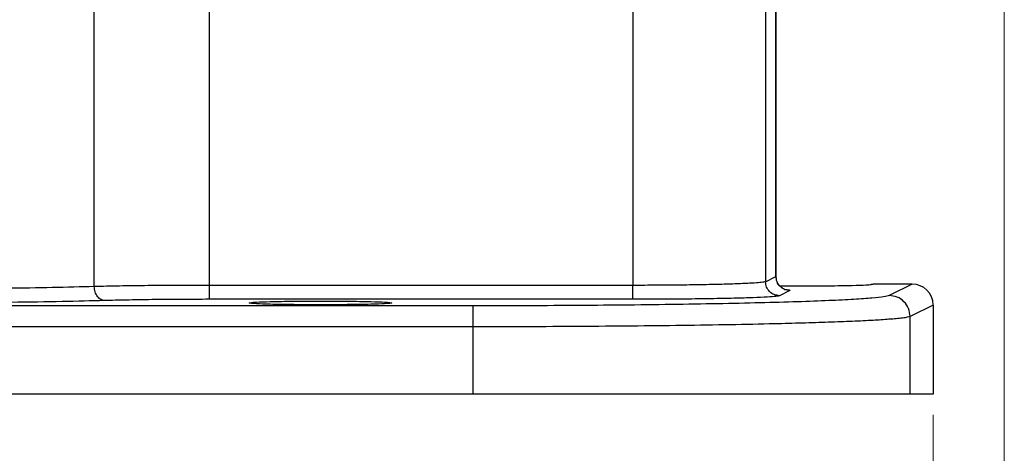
# Model space of a CAD drawing. Header units: inches. Extents: x 0.6 to 16.3, y 0.2 to 11.5.
# Tile 4 of 16: x 5.387 to 7.262, y 4.325 to 5.152. Entities that reach past the tile are written whole.
import ezdxf

# ---------------------------------------------------------------- set-up
doc = ezdxf.new("R2010")
doc.units = ezdxf.units.IN
doc.header["$MEASUREMENT"] = 0
doc.styles.add('SLDTEXTSTYLE0', font='TXT', dxfattribs={"width": 0.75})
doc.dimstyles.new('SLDDIMSTYLE1', dxfattribs={"dimtxt": 0.137795, "dimasz": 0.14, "dimexe": 0, "dimexo": 0.0625, "dimgap": 0.034449, "dimtad": 0, "dimdec": 1, "dimlfac": 1.5, "dimrnd": 1e-09, "dimzin": 12, "dimdsep": 46, "dimtxsty": 'SLDTEXTSTYLE0', "dimblk1": 'CLOSED', "dimblk2": 'CLOSED', "dimsah": 1, "dimcen": 0.09, "dimadec": 0, "dimazin": 3, "dimtfac": 1, "dimtdec": 1, "dimtofl": 0, "dimtmove": 0, "dimatfit": 3, "dimldrblk": 'CLOSED', "dimfxl": 0, "dimfrac": 2, "dimtolj": 1, "dimtzin": 12, "dimarcsym": 0})
doc.dimstyles.new('SLDDIMSTYLE3', dxfattribs={"dimtxt": 0.137795, "dimasz": 0.14, "dimexe": 0, "dimexo": 0.0625, "dimgap": 0.034449, "dimtad": 0, "dimdec": 1, "dimlfac": 1.5, "dimrnd": 1e-09, "dimzin": 12, "dimdsep": 46, "dimtxsty": 'SLDTEXTSTYLE0', "dimblk1": 'CLOSED', "dimblk2": 'CLOSED', "dimsah": 1, "dimcen": 0.09, "dimadec": 0, "dimazin": 3, "dimtfac": 1, "dimtofl": 0, "dimtmove": 0, "dimatfit": 3, "dimldrblk": 'CLOSED', "dimfxl": 0, "dimfrac": 2, "dimtolj": 1, "dimtzin": 12, "dimarcsym": 0})

# ---------------------------------------------------------------- blocks, each defined once
blk = doc.blocks.new('_Closed')
at = {"color": 0, "linetype": 'ByBlock', "lineweight": -2}
for p, q in [((-1, 0.166667), (0, 0)), ((-1, 0.166667), (-1, -0.166667)), ((0, 0), (-1, -0.166667)), ((0, 0), (-1, 0))]:
    blk.add_line(p, q, dxfattribs=at)
blk = doc.blocks.new('_D_5')
at = {"color": 7, "linetype": 'Continuous', "lineweight": 0}
for p, q in [((5.0434, 4.6793), (5.0434, 3.2935)), ((7.1267, 4.3986), (7.1267, 3.2935)), ((5.9133, 3.5313), (5.8713, 3.5313)), ((5.8713, 3.5313), (5.8713, 3.3126)), ((6.117, 3.5313), (6.1589, 3.5313)), ((6.1589, 3.5313), (6.1589, 3.3126)), ((5.0434, 3.3329), (5.7505, 3.3329)), ((7.1267, 3.3329), (6.2798, 3.3329)), ((5.8713, 3.3126), (5.9133, 3.3126)), ((6.1589, 3.3126), (6.117, 3.3126))]:
    blk.add_line(p, q, dxfattribs=at)
at = {"color": 7, "linetype": 'Continuous', "lineweight": 18, "xscale": 0.14, "yscale": 0.14, "rotation": 180.0000000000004}
blk.add_blockref('_Closed', (5.0434, 3.3329, 0.1483), dxfattribs=at)
at = {"color": 7, "linetype": 'Continuous', "lineweight": 18, "xscale": 0.14, "yscale": 0.14}
blk.add_blockref('_Closed', (7.1267, 3.3329, 0.1483), dxfattribs=at)
at = {"color": 7, "linetype": 'Continuous', "lineweight": 18, "char_height": 0.1378, "attachment_point": 1, "style": 'SLDTEXTSTYLE0'}
for s, insert in [('79', (5.9133, 3.4902)), ('3.1', (5.8879, 3.2841))]:
    blk.add_mtext(s, dxfattribs=dict(at, insert=insert))
blk = doc.blocks.new('_D_6')
at = {"color": 7, "linetype": 'Continuous', "lineweight": 0}
for p, q in [((7.2623, 5.6686), (7.2623, 2.8211)), ((5.0434, 4.6793), (5.0434, 2.8211)), ((6.3428, 3.0589), (6.3008, 3.0589)), ((6.3008, 3.0589), (6.3008, 2.8402)), ((6.5464, 3.0589), (6.5884, 3.0589)), ((6.5884, 3.0589), (6.5884, 2.8402)), ((5.0434, 2.8604), (6.1799, 2.8604)), ((7.2623, 2.8604), (6.7093, 2.8604)), ((6.3008, 2.8402), (6.3428, 2.8402)), ((6.5884, 2.8402), (6.5464, 2.8402))]:
    blk.add_line(p, q, dxfattribs=at)
at = {"color": 7, "linetype": 'Continuous', "lineweight": 18, "xscale": 0.14, "yscale": 0.14, "rotation": 180.0000000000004}
blk.add_blockref('_Closed', (5.0434, 2.8604, 0.1483), dxfattribs=at)
at = {"color": 7, "linetype": 'Continuous', "lineweight": 18, "xscale": 0.14, "yscale": 0.14}
blk.add_blockref('_Closed', (7.2623, 2.8604, 0.1483), dxfattribs=at)
at = {"color": 7, "linetype": 'Continuous', "lineweight": 18, "char_height": 0.1378, "attachment_point": 1, "style": 'SLDTEXTSTYLE0'}
for s, insert in [('85', (6.3428, 3.0178)), ('3.3', (6.3173, 2.8116))]:
    blk.add_mtext(s, dxfattribs=dict(at, insert=insert))

msp = doc.modelspace()

# ---------------------------------------------------------------- linework, layer by layer
at = {"color": 7, "linetype": 'Continuous', "lineweight": 25}
for p, q in [((6.8274, 4.662), (6.8274, 5.3797)), ((6.8277, 4.6618), (6.8277, 5.3782)), ((5.5291, 4.6428), (5.5291, 5.2233)), ((5.7484, 4.6451), (5.7484, 5.1916)), ((6.5546, 5.1916), (6.5546, 4.6451)), ((6.8076, 5.175), (6.8076, 4.6521)), ((6.8076, 4.6521), (6.8274, 4.662)), ((6.5546, 4.6451), (5.7484, 4.6451)), ((6.854, 4.6353), (6.8342, 4.6254)), ((7.0124, 4.6476), (7.0084, 4.6467)), ((7.0867, 4.6476), (7.0124, 4.6476)), ((7.0867, 4.6476), (7.0429, 4.6257)), ((6.5546, 4.6185), (5.7484, 4.6185)), ((6.2507, 4.606), (3.8361, 4.606)), ((7.1267, 4.6076), (7.0828, 4.5857)), ((7.1267, 4.6076), (7.1267, 4.4379)), ((7.0828, 4.4379), (7.0828, 4.5857)), ((6.2507, 4.566), (3.8361, 4.566)), ((6.2507, 4.4379), (6.2507, 4.566)), ((6.2507, 4.4379), (3.8361, 4.4379)), ((7.1267, 4.4379), (7.0828, 4.4379))]:
    msp.add_line(p, q, dxfattribs=at)
msp.add_ellipse((7.0867, 4.6076), major_axis=(-0.0358, -0.0179), ratio=0.998288, start_param=2.678904, end_param=4.24833, dxfattribs=at)
for points, knots in [([(6.8076, 4.6521), (6.8056, 4.6516), (6.8022, 4.6507), (6.7886, 4.6496), (6.7746, 4.6488), (6.7607, 4.6482), (6.7456, 4.6476), (6.723, 4.6469), (6.6908, 4.6462), (6.6471, 4.6456), (6.6012, 4.6452), (6.57, 4.6451), (6.5546, 4.6451)], [0, 0, 0, 0, 0.1356173, 0.2406463, 0.3100758, 0.3764803, 0.4398596, 0.5002136, 0.6299334, 0.7564696, 0.8798242, 1, 1, 1, 1]), ([(6.84, 4.6399), (6.8399, 4.64), (6.8398, 4.6402), (6.8374, 4.6417), (6.8352, 4.6437), (6.8337, 4.6452), (6.8324, 4.647), (6.8311, 4.649), (6.83, 4.651), (6.8282, 4.6558), (6.8279, 4.6595), (6.8277, 4.6626)], [0, 0, 0, 0, 0.2041101, 0.4268774, 0.5059862, 0.5691261, 0.6215318, 0.6689263, 0.7162576, 0.7665072, 1, 1, 1, 1]), ([(5.5291, 4.6428), (5.5034, 4.6421), (5.4534, 4.6407), (5.3603, 4.6392), (5.2605, 4.6383), (5.1901, 4.6382), (5.1551, 4.6381)], [0, 0, 0, 0, 0.256485, 0.500028, 0.751903, 1, 1, 1, 1]), ([(5.7484, 4.6451), (5.7288, 4.6451), (5.6888, 4.645), (5.6304, 4.6446), (5.5748, 4.6438), (5.5445, 4.6431), (5.5291, 4.6428)], [0, 0, 0, 0, 0.238021, 0.484026, 0.738019, 1, 1, 1, 1]), ([(5.549, 4.6161), (5.5464, 4.6166), (5.5413, 4.6175), (5.5347, 4.6236), (5.5301, 4.6324), (5.5294, 4.6393), (5.5291, 4.6428)], [0, 0, 0, 0, 0.250168, 0.5, 0.749831, 1, 1, 1, 1]), ([(6.8344, 4.6443), (6.8484, 4.6442), (6.8792, 4.6439), (6.9204, 4.6442), (6.9519, 4.6446), (6.9777, 4.6451), (6.9975, 4.6459), (7.0102, 4.6468), (7.0116, 4.6473), (7.0124, 4.6476)], [0, 0, 0, 0, 0.168579, 0.370186, 0.475723, 0.584108, 0.758606, 0.871028, 1, 1, 1, 1]), ([(5.549, 4.6161), (5.523, 4.6154), (5.4704, 4.6141), (5.3725, 4.6126), (5.266, 4.6116), (5.1918, 4.6115), (5.1551, 4.6115)], [0, 0, 0, 0, 0.247212, 0.500026, 0.752825, 1, 1, 1, 1]), ([(5.7484, 4.6185), (5.7299, 4.6184), (5.6923, 4.6184), (5.6384, 4.6179), (5.5888, 4.6171), (5.5622, 4.6165), (5.549, 4.6161)], [0, 0, 0, 0, 0.247175, 0.499974, 0.752788, 1, 1, 1, 1]), ([(5.96, 4.6151), (5.9427, 4.6151), (5.9164, 4.615), (5.8849, 4.6146), (5.859, 4.614), (5.8391, 4.6133), (5.8269, 4.6124), (5.823, 4.6116), (5.8269, 4.6108), (5.8391, 4.6099), (5.859, 4.6091), (5.8849, 4.6086), (5.9164, 4.6082), (5.96, 4.6079), (6.0037, 4.6082), (6.0352, 4.6086), (6.061, 4.6091), (6.081, 4.6099), (6.0932, 4.6108), (6.0971, 4.6116), (6.0932, 4.6124), (6.081, 4.6133), (6.061, 4.614), (6.0352, 4.6146), (6.0037, 4.615), (5.9773, 4.6151), (5.96, 4.6151)], [0, 0, 0, 0, 0.060622, 0.092355, 0.124946, 0.177415, 0.211219, 0.25, 0.28878, 0.322584, 0.375054, 0.407645, 0.439378, 0.5, 0.560621, 0.592355, 0.624946, 0.677415, 0.711219, 0.75, 0.78878, 0.822584, 0.875054, 0.907645, 0.939378, 1, 1, 1, 1]), ([(7.0429, 4.6257), (7.0402, 4.6249), (7.0347, 4.6232), (7.0118, 4.6208), (6.9772, 4.6183), (6.9297, 4.6159), (6.8696, 4.6137), (6.7983, 4.6117), (6.7175, 4.6099), (6.6292, 4.6085), (6.5361, 4.6073), (6.4408, 4.6066), (6.3455, 4.6061), (6.282, 4.606), (6.2507, 4.606)], [0, 0, 0, 0, 0.0780394, 0.1583242, 0.2407101, 0.3262914, 0.412802, 0.5000536, 0.5873114, 0.6738107, 0.7593637, 0.8417373, 0.9219918, 1, 1, 1, 1]), ([(6.8342, 4.6254), (6.8325, 4.625), (6.8289, 4.6241), (6.8117, 4.6228), (6.785, 4.6215), (6.7486, 4.6204), (6.7047, 4.6195), (6.6559, 4.6189), (6.6053, 4.6185), (6.5712, 4.6185), (6.5546, 4.6185)], [0, 0, 0, 0, 0.117095, 0.240726, 0.369129, 0.500054, 0.63097, 0.759348, 0.882944, 1, 1, 1, 1]), ([(7.0828, 4.5857), (7.0813, 4.5852), (7.0784, 4.5842), (7.069, 4.5828), (7.0572, 4.5815), (7.0434, 4.5804), (7.0285, 4.5793), (7.0065, 4.578), (6.9745, 4.5764), (6.9288, 4.5747), (6.8789, 4.5731), (6.8173, 4.5715), (6.7417, 4.5699), (6.65, 4.5685), (6.5533, 4.5674), (6.4535, 4.5666), (6.3522, 4.5661), (6.2843, 4.5661), (6.2507, 4.566)], [0, 0, 0, 0, 0.048649, 0.09389, 0.135723, 0.174147, 0.209163, 0.24077, 0.310145, 0.3765, 0.439832, 0.500143, 0.586993, 0.672426, 0.756442, 0.839043, 0.920229, 1, 1, 1, 1])]:
    msp.add_open_spline(points, degree=3, knots=knots, dxfattribs=at)
for points in [[(6.8342, 4.6254), (6.8307, 4.6258), (6.8237, 4.6266), (6.8149, 4.6328), (6.8088, 4.6416), (6.808, 4.6486), (6.8076, 4.6521)], [(6.854, 4.6353), (6.8505, 4.6357), (6.8435, 4.6365), (6.8347, 4.6427), (6.8286, 4.6515), (6.8278, 4.6585), (6.8274, 4.662)], [(5.7484, 4.6185), (5.7484, 4.6189), (5.7484, 4.6199), (5.7484, 4.6261), (5.7484, 4.6348), (5.7484, 4.6417), (5.7484, 4.6451)], [(6.5546, 4.6185), (6.5546, 4.6189), (6.5546, 4.6199), (6.5546, 4.6261), (6.5546, 4.6348), (6.5546, 4.6417), (6.5546, 4.6451)], [(7.0828, 4.5857), (7.0822, 4.5909), (7.081, 4.6014), (7.0718, 4.6146), (7.0586, 4.6239), (7.0481, 4.6251), (7.0429, 4.6257)], [(6.2507, 4.566), (6.2507, 4.5712), (6.2507, 4.5815), (6.2507, 4.5946), (6.2507, 4.6039), (6.2507, 4.6053), (6.2507, 4.606)], [(7.0828, 4.4379), (7.0797, 4.4379), (7.0735, 4.4379), (7.0474, 4.4379), (7.0095, 4.4379), (6.9592, 4.4379), (6.8977, 4.4379), (6.8258, 4.4379), (6.7447, 4.4379), (6.6557, 4.4379), (6.5603, 4.4379), (6.4599, 4.4379), (6.3561, 4.4379), (6.2858, 4.4379), (6.2507, 4.4379)]]:
    msp.add_open_spline(points, degree=3, dxfattribs=at)
at = {"color": 8, "linetype": 'Continuous', "lineweight": 25}
msp.add_open_spline([(6.8435, 4.6375), (6.8453, 4.6374), (6.8555, 4.6367), (6.8547, 4.6359), (6.854, 4.6353)], degree=3, knots=[0, 0, 0, 0, 0.180797, 1, 1, 1, 1], dxfattribs=at)

# ---------------------------------------------------------------- dimensions: what is measured, and where the dimension line sits
at = {"color": 7, "linetype": 'Continuous', "lineweight": 18}
for base, p1, dimstyle, picture, middle in [((5.0434, 2.8604), (7.2623, 5.708), 'SLDDIMSTYLE1', '_D_6', (6.4446, 2.8604)), ((5.0434, 3.3329), (7.1267, 4.4379), 'SLDDIMSTYLE3', '_D_5', (6.0151, 3.3329))]:
    dim = msp.add_linear_dim(base=base, p1=p1, p2=(5.0434, 4.7186), dimstyle=dimstyle, dxfattribs=at)
    dim.commit()
    dim.dimension.update_dxf_attribs({"geometry": picture, "text_midpoint": middle, "dimtype": 160})

doc.saveas('drawing.dxf')
